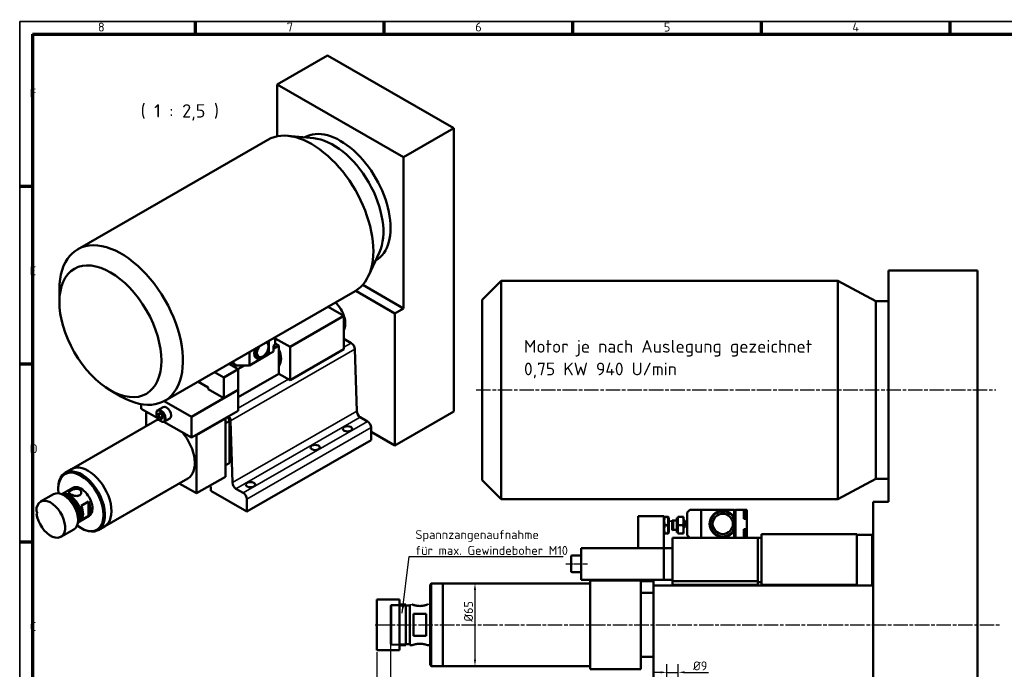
# Model space of a CAD drawing. Header units: millimetres. Extents: x 10 to 1178, y 10 to 831.
# Tile 2 of 3: x 10 to 785, y 320 to 831. Entities that reach past the tile are written whole.
import ezdxf

# ---------------------------------------------------------------- set-up
doc = ezdxf.new("R2010")
doc.units = ezdxf.units.MM
doc.header["$LTSCALE"] = 2
doc.linetypes.add('CHAIN', pattern=[0.3543, 0.2362, -0.0295, 0.0591, -0.0295])
doc.layers.get('0').update_dxf_attribs({"lineweight": 25})
for name, color, linetype, lineweight in [('Bemaßung (ISO)', 7, 'Continuous', 25), ('Mittellinie (ISO)', 7, 'Continuous', 25), ('Rahmen (ISO)', 7, 'Continuous', 70), ('Sichtbar (ISO)', 7, 'Continuous', 50), ('Sichtbar schmal (ISO)', 7, 'Continuous', 35), ('Skizziergeometrie (ISO)', 7, 'Continuous', 25), ('Symbol (ISO)', 7, 'Continuous', 25)]:
    doc.layers.add(name, color=color, linetype=linetype, lineweight=lineweight)
doc.styles.add('Bezeichnungstext (DIN)', font='isocpeur.ttf')
doc.styles.add('Notiztext (DIN)', font='isocpeur.ttf')
doc.dimstyles.new('Standard (DIN)', dxfattribs={"dimscale": 2, "dimtxt": 3.5, "dimasz": 2.5, "dimexe": 3.175, "dimexo": 0.8, "dimgap": 0.8, "dimtad": 1, "dimdec": 3, "dimrnd": 1e-08, "dimtxsty": 'Notiztext (DIN)', "dimcen": 0.09, "dimdle": 10, "dimclrd": 256, "dimclre": 256, "dimclrt": 256, "dimazin": 2, "dimtfac": 0.571429, "dimtdec": 3, "dimtmove": 0, "dimatfit": 3, "dimfxl": 1, "dimtolj": 1, "dimlwd": -1, "dimlwe": -1, "dimarcsym": 0})
doc.dimstyles.new('Standard - Methode 2a (DIN)$7', dxfattribs={"dimscale": 2, "dimtxt": 3.5, "dimasz": 2.5, "dimexe": 3.175, "dimexo": 0.8, "dimgap": 0.8, "dimtad": 1, "dimtih": 1, "dimtoh": 1, "dimrnd": 1e-08, "dimtxsty": 'Notiztext (DIN)', "dimcen": 0.09, "dimdle": 10, "dimclrd": 256, "dimclre": 256, "dimclrt": 256, "dimazin": 2, "dimtfac": 1, "dimtmove": 0, "dimatfit": 3, "dimfxl": 1, "dimtolj": 1, "dimlwd": -1, "dimlwe": -1, "dimarcsym": 0})

# ---------------------------------------------------------------- blocks, each defined once
blk = doc.blocks.new('Ränder Hagen+Goebel Rahmen')
at = {"layer": 'Rahmen (ISO)', "linetype": 'Continuous', "lineweight": 35}
for q in [(5, 5), (589, 415)]:
    blk.add_line((5, 415), q, dxfattribs=at)
at = {"layer": 'Rahmen (ISO)'}
for p, q in [((74.25, 410), (74.25, 415)), ((148.5, 410), (148.5, 415)), ((222.75, 410), (222.75, 415)), ((297, 410), (297, 415)), ((371.25, 410), (371.25, 415)), ((10, 410), (584, 410)), ((10, 410), (10, 10)), ((10, 350), (5, 350)), ((10, 280), (5, 280)), ((10, 210), (5, 210))]:
    blk.add_line(p, q, dxfattribs=at)
at = {"layer": 'Symbol (ISO)', "char_height": 3.5, "style": 'Notiztext (DIN)'}
for s, insert, attachment_point in [('8', (37.125, 411), 8), ('7', (111.375, 411), 8), ('6', (185.625, 411), 8), ('5', (259.875, 411), 8), ('4', (334.125, 411), 8), ('F', (9, 385), 7), ('E', (9, 315), 7), ('D', (9, 245), 7), ('C', (9, 175), 7)]:
    blk.add_mtext(s, dxfattribs=dict(at, insert=insert, attachment_point=attachment_point))
blk = doc.blocks.new('*D14')
at = {"layer": 'Bemaßung (ISO)'}
for p, q in [((509.08, 379.35), (509.08, 253.17)), ((302.08, 337.92), (302.08, 253.17)), ((504.08, 259.52), (307.08, 259.52))]:
    blk.add_line(p, q, dxfattribs=at)
for points in [[(307.08, 260.36), (307.08, 258.69), (302.08, 259.52)], [(504.08, 260.36), (504.08, 258.69), (509.08, 259.52)]]:
    blk.add_solid(points, dxfattribs=at)
at = {"layer": 'Defpoints', "color": 0}
for p in [(509.08, 380.95), (302.08, 339.52), (302.08, 259.52)]:
    blk.add_point(p, dxfattribs=at)
at = {"layer": 'Bemaßung (ISO)', "insert": (398.93, 268.12), "char_height": 7, "attachment_point": 1, "style": 'Notiztext (DIN)'}
blk.add_mtext('\\A1;207', dxfattribs=at)
blk = doc.blocks.new('*D19')
at = {"layer": 'Bemaßung (ISO)'}
for p, q in [((682.08, 450.17), (682.08, 254.2)), ((764.08, 291.17), (764.08, 254.2)), ((687.08, 260.55), (759.08, 260.55))]:
    blk.add_line(p, q, dxfattribs=at)
for points in [[(687.08, 261.38), (687.08, 259.72), (682.08, 260.55)], [(759.08, 261.38), (759.08, 259.72), (764.08, 260.55)]]:
    blk.add_solid(points, dxfattribs=at)
at = {"layer": 'Defpoints', "color": 0}
for p in [(682.08, 451.77), (764.08, 292.77), (764.08, 260.55)]:
    blk.add_point(p, dxfattribs=at)
at = {"layer": 'Bemaßung (ISO)', "insert": (718.88, 269.15), "char_height": 7, "attachment_point": 1, "style": 'Notiztext (DIN)'}
blk.add_mtext('\\A1;82', dxfattribs=at)
blk = doc.blocks.new('*D20')
at = {"layer": 'Bemaßung (ISO)'}
for p, q in [((764.08, 632.17), (764.08, 193.17)), ((302.08, 337.92), (302.08, 193.17)), ((759.08, 199.52), (307.08, 199.52))]:
    blk.add_line(p, q, dxfattribs=at)
for points in [[(307.08, 200.36), (307.08, 198.69), (302.08, 199.52)], [(759.08, 200.36), (759.08, 198.69), (764.08, 199.52)]]:
    blk.add_solid(points, dxfattribs=at)
at = {"layer": 'Defpoints', "color": 0}
for p in [(764.08, 633.77), (302.08, 339.52), (302.08, 199.52)]:
    blk.add_point(p, dxfattribs=at)
at = {"layer": 'Bemaßung (ISO)', "insert": (523.78, 208.12), "char_height": 7, "attachment_point": 1, "style": 'Notiztext (DIN)'}
blk.add_mtext('\\A1;462', dxfattribs=at)
blk = doc.blocks.new('*D22')
at = {"layer": 'Bemaßung (ISO)'}
for p, q in [((519.58, 304.37), (519.58, 323.73)), ((528.58, 304.37), (528.58, 323.73)), ((514.58, 317.38), (509.58, 317.38)), ((519.58, 317.38), (528.58, 317.38)), ((533.58, 317.38), (552.28, 317.38))]:
    blk.add_line(p, q, dxfattribs=at)
for points in [[(514.58, 318.21), (514.58, 316.55), (519.58, 317.38)], [(533.58, 318.21), (533.58, 316.55), (528.58, 317.38)]]:
    blk.add_solid(points, dxfattribs=at)
at = {"layer": 'Defpoints', "color": 0}
for p in [(528.58, 317.38), (519.58, 302.77), (528.58, 302.77)]:
    blk.add_point(p, dxfattribs=at)
at = {"layer": 'Bemaßung (ISO)', "insert": (540.18, 325.98), "char_height": 7, "attachment_point": 1, "style": 'Notiztext (DIN)'}
blk.add_mtext('\\A1;Ø9', dxfattribs=at)
blk = doc.blocks.new('*D23')
at = {"layer": 'Bemaßung (ISO)'}
for p, q in [((302.08, 368.42), (302.08, 253.1)), ((291.08, 333.17), (291.08, 253.1)), ((286.08, 259.45), (249.88, 259.45)), ((302.08, 259.45), (291.08, 259.45)), ((307.08, 259.45), (312.08, 259.45))]:
    blk.add_line(p, q, dxfattribs=at)
for points in [[(286.08, 260.28), (286.08, 258.61), (291.08, 259.45)], [(307.08, 260.28), (307.08, 258.61), (302.08, 259.45)]]:
    blk.add_solid(points, dxfattribs=at)
at = {"layer": 'Defpoints', "color": 0}
for p in [(302.08, 370.02), (291.08, 334.77), (291.08, 259.45)]:
    blk.add_point(p, dxfattribs=at)
at = {"layer": 'Bemaßung (ISO)', "insert": (251.48, 268.05), "char_height": 7, "attachment_point": 1, "style": 'Notiztext (DIN)'}
blk.add_mtext('\\A1;max. 11', dxfattribs=at)
blk = doc.blocks.new('*D24')
at = {"layer": 'Bemaßung (ISO)'}
blk.add_line((368.48, 382.27), (368.48, 327.27), dxfattribs=at)
for points in [[(367.64, 382.27), (369.31, 382.27), (368.48, 387.27)], [(367.64, 327.27), (369.31, 327.27), (368.48, 322.27)]]:
    blk.add_solid(points, dxfattribs=at)
at = {"layer": 'Defpoints', "color": 0}
for p in [(459.08, 387.27), (343.08, 322.27), (368.48, 322.27)]:
    blk.add_point(p, dxfattribs=at)
at = {"layer": 'Bemaßung (ISO)', "insert": (359.88, 357.29), "char_height": 7, "attachment_point": 1, "rotation": 90, "style": 'Notiztext (DIN)'}
blk.add_mtext('\\A1;Ø65', dxfattribs=at)

msp = doc.modelspace()

# ---------------------------------------------------------------- linework, layer by layer
at = {"layer": 'Mittellinie (ISO)', "linetype": 'CHAIN', "ltscale": 23.990969}
for p, q in [((369.4687, 539.7735), (778.6039, 539.7735)), ((289.9176, 354.7735), (781.8242, 354.7735))]:
    msp.add_line(p, q, dxfattribs=at)
at = {"layer": 'Mittellinie (ISO)', "linetype": 'CHAIN', "ltscale": 9.556284}
msp.add_line((439.8813, 402.7735), (457.0813, 402.7735), dxfattribs=at)
at = {"layer": 'Sichtbar (ISO)'}
for p, q in [((252.2499, 803.164), (212.652, 780.3611)), ((252.2499, 803.164), (351.8106, 745.8309)), ((212.652, 739.492), (212.652, 780.3611)), ((212.652, 780.3611), (312.2126, 723.0279)), ((351.8106, 745.8309), (312.2126, 723.0279)), ((351.8106, 745.8309), (351.8106, 522.804)), ((55.5648, 650.4801), (205.4714, 736.8056)), ((241.5017, 737.9927), (221.0399, 739.8853)), ((234.3338, 738.6557), (234.4865, 738.7436)), ((312.2126, 723.0279), (312.2126, 603.9931)), ((293.2498, 648.1307), (284.6162, 629.4833)), ((290.2254, 641.5984), (290.3781, 641.6863)), ((694.0813, 633.7735), (694.0813, 451.7735)), ((764.0813, 633.7735), (694.0813, 633.7735)), ((764.0813, 633.7735), (764.0813, 292.7735)), ((312.2126, 603.9931), (280.1123, 622.4784)), ((374.0813, 610.7735), (389.0813, 625.7735)), ((389.0813, 453.7735), (389.0813, 625.7735)), ((389.0813, 625.7735), (654.0813, 625.7735)), ((654.0813, 453.7735), (654.0813, 625.7735)), ((684.0813, 609.7735), (654.0813, 625.7735)), ((41.2493, 609.1016), (41.2493, 618.8743)), ((124.2316, 531.2383), (274.1383, 617.5638)), ((305.4244, 600.084), (274.598, 617.8357)), ((252.7695, 605.2583), (265.2607, 598.0651)), ((374.0813, 468.7735), (374.0813, 610.7735)), ((684.0813, 469.7735), (684.0813, 609.7735)), ((684.0813, 609.7735), (694.0813, 609.7735)), ((265.2607, 598.0651), (222.8343, 573.6333)), ((265.2607, 598.0651), (265.2607, 571.9036)), ((312.2126, 603.9931), (305.4244, 600.084)), ((305.4244, 600.084), (305.4244, 496.092)), ((204.0451, 577.1998), (204.5321, 576.9194)), ((205.8637, 572.0128), (205.8637, 577.2488)), ((206.09, 568.023), (206.09, 578.3774)), ((206.1466, 567.925), (206.1466, 578.4099)), ((209.8235, 579.9184), (211.2377, 580.7328)), ((209.8235, 579.9184), (209.8235, 580.5274)), ((209.8235, 574.5553), (211.2377, 575.3697)), ((209.8235, 570.0424), (209.8235, 574.5553)), ((214.0662, 574.7659), (210.0487, 572.4524)), ((211.2377, 580.7328), (210.709, 581.0373)), ((211.2377, 575.3697), (211.2377, 580.7328)), ((211.2377, 580.3113), (222.8343, 573.6333)), ((211.2377, 576.3947), (214.0662, 574.7659)), ((214.0662, 574.7659), (214.0662, 563.3202)), ((271.0721, 576.6997), (265.2607, 580.0462)), ((190.8731, 559.1296), (190.8731, 569.6145)), ((205.5809, 567.5993), (190.8731, 559.1296)), ((197.5788, 566.1528), (198.1444, 565.8271)), ((205.5809, 567.5993), (205.5809, 571.2126)), ((205.5809, 567.7298), (206.09, 568.023)), ((206.0332, 567.9903), (206.1466, 567.925)), ((206.1466, 567.925), (209.8235, 570.0424)), ((209.927, 573.1851), (210.1041, 573.3069)), ((210.1041, 572.7837), (209.927, 572.6619)), ((209.9272, 573.183), (210.0766, 573.0969)), ((222.8343, 573.6333), (222.8343, 547.4718)), ((265.2607, 571.9036), (222.8343, 547.4718)), ((275.3477, 523.1084), (273.8988, 571.9158)), ((174.7356, 560.3215), (182.1049, 556.0778)), ((180.6907, 559.1296), (176.6782, 561.4402)), ((176.6826, 561.4428), (178.428, 560.4377)), ((178.428, 560.4377), (178.428, 562.4479)), ((178.428, 560.4377), (180.6907, 559.1296)), ((190.8731, 559.1296), (180.6907, 559.1296)), ((186.9133, 559.1296), (181.8594, 556.2192)), ((200.7941, 565.2692), (200.5124, 565.1057)), ((214.0662, 563.3202), (214.0662, 552.5286)), ((163.4219, 553.8064), (170.7912, 549.5627)), ((182.1049, 556.0778), (170.7912, 549.5627)), ((182.1049, 556.0778), (182.1049, 539.7269)), ((214.0662, 552.5286), (182.1049, 534.1234)), ((222.8343, 547.4718), (214.0596, 552.5248)), ((158.3462, 541.6865), (150.3607, 546.285)), ((170.7912, 549.5627), (170.7912, 533.2117)), ((81.2576, 539.626), (89.7101, 534.7207)), ((145.3354, 518.5527), (182.1049, 539.7269)), ((158.3462, 540.3784), (158.3462, 541.6865)), ((170.7912, 533.2117), (158.3462, 540.3784)), ((182.1049, 539.7269), (170.7912, 533.2117)), ((182.1049, 523.3759), (182.1049, 539.7269)), ((105.7374, 528.5555), (105.7374, 525.0047)), ((145.3354, 518.5527), (123.7628, 530.9755)), ((105.7374, 525.0047), (118.8246, 517.4683)), ((109.6972, 511.2666), (109.6972, 522.7244)), ((118.8685, 523.9395), (122.9414, 526.2849)), ((119.0719, 519.9619), (119.7962, 521.65)), ((119.0719, 519.9619), (121.0893, 521.1237)), ((120.2866, 517.4845), (119.0719, 519.9619)), ((119.7962, 521.65), (121.7352, 520.8608)), ((121.7352, 520.8608), (122.9499, 518.3834)), ((145.3354, 502.2018), (182.1049, 523.3759)), ((351.8106, 522.804), (305.4244, 496.092)), ((116.5214, 515.1964), (50.9019, 477.4086)), ((122.5494, 518.7876), (120.2866, 517.4845)), ((122.2256, 516.6953), (120.2866, 517.4845)), ((122.9499, 518.3834), (122.2256, 516.6953)), ((123.5877, 514.7254), (145.3354, 502.2018)), ((124.0584, 514.927), (128.1314, 517.2725)), ((145.3354, 502.2018), (145.3354, 518.5527)), ((171.9226, 517.1853), (149.2952, 504.155)), ((171.6387, 517.3488), (171.9226, 517.1853)), ((171.9226, 517.1853), (171.9226, 471.4027)), ((175.3167, 515.3876), (171.9226, 513.4331)), ((175.3167, 515.3876), (175.3167, 482.3215)), ((176.0352, 515.5599), (177.4841, 466.7525)), ((283.9283, 515.0111), (278.1744, 518.3246)), ((149.0113, 504.3185), (149.2952, 504.155)), ((149.2952, 504.155), (149.2952, 458.3724)), ((286.7567, 500.3016), (286.7567, 510.1121)), ((305.4244, 496.092), (286.7567, 506.842)), ((286.7567, 500.3016), (188.8932, 443.9457)), ((175.3167, 482.3215), (171.9226, 480.367)), ((173.7495, 481.2223), (171.9226, 480.1703)), ((50.9019, 477.4086), (45.8107, 474.4768)), ((142.471, 470.134), (76.8515, 432.3463)), ((149.2952, 458.3724), (135.6709, 466.2181)), ((171.9226, 471.4027), (149.2952, 458.3724)), ((374.0813, 468.7735), (389.0813, 453.7735)), ((684.0813, 469.7735), (654.0813, 453.7735)), ((684.0813, 469.7735), (694.0813, 469.7735)), ((36.6589, 457.667), (26.4765, 451.8034)), ((40.4007, 461.8812), (40.4007, 462.5327)), ((43.065, 457.6634), (51.8322, 462.7121)), ((160.6089, 463.5037), (159.4074, 464.1956)), ((160.6089, 460.2335), (160.6089, 463.5037)), ((188.8932, 443.9457), (160.6089, 460.2335)), ((180.3108, 461.9687), (186.0647, 458.6552)), ((58.5027, 448.604), (64.1595, 451.8616)), ((64.1595, 451.8616), (64.1595, 440.6281)), ((188.8932, 453.7563), (188.8932, 443.9457)), ((389.0813, 453.7735), (654.0813, 453.7735)), ((694.0813, 451.7735), (682.0813, 451.7735)), ((682.0813, 451.7735), (682.0813, 292.7735)), ((23.2712, 442.4518), (23.6616, 442.6766)), ((537.5813, 445.2735), (535.5813, 443.2735)), ((535.5813, 425.2735), (535.5813, 443.2735)), ((546.5813, 445.2735), (537.5813, 445.2735)), ((572.5813, 445.2735), (546.5813, 445.2735)), ((546.5813, 423.2735), (546.5813, 445.2735)), ((572.5813, 439.3845), (572.5813, 445.2735)), ((572.5813, 445.1735), (573.5813, 445.1735)), ((573.5813, 423.2735), (573.5813, 445.2735)), ((573.5813, 445.2735), (580.0813, 445.2735)), ((580.0813, 445.2735), (582.5813, 445.2735)), ((580.0813, 438.3735), (580.0813, 445.2735)), ((581.4249, 444.4559), (580.0813, 444.5735)), ((581.0813, 442.1735), (581.0813, 441.3735)), ((581.0813, 442.1735), (581.4249, 442.1735)), ((581.4249, 442.1735), (581.8813, 442.1735)), ((581.8813, 442.1735), (581.8813, 443.9578)), ((582.5813, 441.3735), (582.5813, 445.2735)), ((55.8403, 435.4789), (64.6074, 440.5276)), ((64.1595, 440.6281), (58.5027, 437.3706)), ((497.0813, 440.2735), (497.0813, 415.2735)), ((517.0813, 440.2735), (497.0813, 440.2735)), ((517.0813, 440.2735), (517.0813, 415.2735)), ((517.0813, 439.0735), (517.4854, 439.7735)), ((517.4854, 439.7735), (518.066, 439.7735)), ((520.0966, 439.7735), (518.066, 439.7735)), ((520.0966, 439.7735), (520.6771, 439.7735)), ((521.0813, 439.0735), (520.6771, 439.7735)), ((521.0813, 427.4735), (521.0813, 439.0735)), ((523.7312, 437.2735), (523.7312, 429.2735)), ((524.4981, 436.9352), (523.7312, 437.2735)), ((523.7312, 437.2735), (523.7312, 429.2735)), ((524.4981, 436.9352), (524.4981, 429.6118)), ((527.4812, 436.9352), (524.4981, 436.9352)), ((527.4812, 438.9735), (527.4812, 427.5735)), ((528.0813, 438.9735), (527.4812, 438.9735)), ((528.0813, 439.7735), (532.2007, 439.7735)), ((528.0813, 433.2735), (528.0813, 439.7735)), ((532.2007, 439.7735), (532.7813, 439.7735)), ((532.7813, 436.5235), (532.7813, 439.7735)), ((532.7813, 430.0235), (532.7813, 436.5235)), ((572.5813, 438.2763), (572.5813, 439.3845)), ((572.5813, 430.2707), (572.5813, 438.2763)), ((581.4249, 439.091), (580.0813, 438.9735)), ((580.0813, 438.3735), (582.5813, 438.3735)), ((581.4249, 441.3735), (581.0813, 441.3735)), ((581.8813, 441.3735), (581.4249, 441.3735)), ((581.8813, 439.5891), (581.8813, 441.3735)), ((582.5813, 438.3735), (582.5813, 441.3735)), ((582.5813, 430.1735), (582.5813, 438.3735)), ((52.6279, 429.9364), (42.4456, 424.0727)), ((58.1509, 431.0575), (58.7144, 430.7305)), ((76.8515, 432.3463), (71.7604, 429.4144)), ((517.0813, 427.4735), (517.4854, 426.7735)), ((518.066, 426.7735), (517.4854, 426.7735)), ((520.0966, 433.2735), (518.066, 433.2735)), ((520.0966, 426.7735), (518.066, 426.7735)), ((520.6771, 426.7735), (520.0966, 426.7735)), ((521.0813, 427.4735), (520.6771, 426.7735)), ((524.4981, 429.6118), (523.7312, 429.2735)), ((527.4812, 429.6118), (524.4981, 429.6118)), ((528.0813, 427.5735), (527.4812, 427.5735)), ((528.0813, 433.2735), (532.2007, 433.2735)), ((528.0813, 426.7735), (528.0813, 433.2735)), ((528.0813, 426.7735), (532.2007, 426.7735)), ((532.7813, 426.7735), (532.2007, 426.7735)), ((532.7813, 426.7735), (532.7813, 430.0235)), ((572.5813, 429.1625), (572.5813, 430.2707)), ((572.5813, 423.2735), (572.5813, 429.1625)), ((580.0813, 430.1735), (582.5813, 430.1735)), ((580.0813, 423.2735), (580.0813, 430.1735)), ((581.4249, 429.4559), (580.0813, 429.5735)), ((581.0813, 427.1735), (581.0813, 426.3735)), ((581.0813, 427.1735), (581.4249, 427.1735)), ((581.4249, 427.1735), (581.8813, 427.1735)), ((581.8813, 427.1735), (581.8813, 428.9578)), ((582.5813, 427.1735), (582.5813, 430.1735)), ((582.5813, 423.2735), (582.5813, 427.1735)), ((524.0813, 423.2735), (524.0813, 389.2735)), ((543.0813, 423.2735), (524.0813, 423.2735)), ((535.5813, 425.2735), (537.5813, 423.2735)), ((546.5813, 423.2735), (543.0813, 423.2735)), ((572.5813, 423.2735), (546.5813, 423.2735)), ((572.5813, 423.3735), (573.5813, 423.3735)), ((573.5813, 423.2735), (572.5813, 423.2735)), ((573.5813, 423.2735), (580.0813, 423.2735)), ((581.4249, 424.091), (580.0813, 423.9735)), ((591.0813, 423.2735), (580.0813, 423.2735)), ((581.4249, 426.3735), (581.0813, 426.3735)), ((581.8813, 426.3735), (581.4249, 426.3735)), ((581.8813, 424.5891), (581.8813, 426.3735)), ((591.0813, 423.2735), (591.0813, 405.7735)), ((594.0813, 423.2735), (591.0813, 423.2735)), ((669.0813, 426.2735), (594.0813, 426.2735)), ((594.0813, 426.2735), (594.0813, 386.2735)), ((669.0813, 426.2735), (669.0813, 386.2735)), ((669.0813, 425.7735), (681.0813, 425.7735)), ((681.0813, 425.7735), (681.0813, 385.7735)), ((452.0813, 415.2735), (517.0813, 415.2735)), ((452.0813, 390.2735), (452.0813, 415.2735)), ((517.0813, 415.2735), (497.0813, 415.2735)), ((524.0813, 415.2735), (517.0813, 415.2735)), ((517.0813, 390.2735), (517.0813, 415.2735)), ((444.0813, 397.0735), (444.0813, 408.4735)), ((444.8813, 409.2735), (452.0813, 409.2735)), ((591.0813, 405.7735), (591.0813, 389.2735)), ((444.8813, 396.2735), (452.0813, 396.2735)), ((452.0813, 390.2735), (517.0813, 390.2735)), ((459.0813, 389.7735), (459.0813, 319.7735)), ((499.0813, 389.7735), (459.0813, 389.7735)), ((499.0813, 389.7735), (499.0813, 319.7735)), ((509.0813, 389.2735), (499.0813, 389.2735)), ((509.0813, 385.7735), (509.0813, 389.2735)), ((524.0813, 390.2735), (517.0813, 390.2735)), ((591.0813, 389.2735), (524.0813, 389.2735)), ((524.0813, 389.2735), (524.0813, 386.2735)), ((591.0813, 388.2735), (591.0813, 389.2735)), ((594.0813, 388.2735), (591.0813, 388.2735)), ((591.0813, 386.2735), (591.0813, 388.2735)), ((333.0813, 386.2735), (334.0813, 387.2735)), ((333.0813, 323.2735), (333.0813, 386.2735)), ((334.0813, 387.2735), (334.0813, 322.2735)), ((343.0813, 387.2735), (334.0813, 387.2735)), ((343.0813, 322.2735), (343.0813, 387.2735)), ((459.0813, 387.2735), (343.0813, 387.2735)), ((343.0813, 322.2735), (343.0813, 387.2735)), ((509.0813, 380.0519), (499.0813, 380.0519)), ((509.0813, 380.948), (509.0813, 385.7735)), ((682.0813, 385.7735), (509.0813, 385.7735)), ((509.0813, 380.948), (509.0813, 307.599)), ((524.0813, 386.2735), (524.0813, 385.7735)), ((524.0813, 386.2735), (591.0813, 386.2735)), ((669.0813, 386.2735), (594.0813, 386.2735)), ((644.0813, 385.7735), (644.0813, 386.2735)), ((669.0813, 386.2735), (669.0813, 385.7735)), ((291.0813, 334.7735), (291.0813, 374.7735)), ((309.0813, 374.7735), (291.0813, 374.7735)), ((309.0813, 334.7735), (309.0813, 374.7735)), ((309.0813, 370.7735), (314.0813, 370.7735)), ((314.0813, 338.7735), (314.0813, 370.7735)), ((314.0813, 370.0235), (317.0813, 370.0235)), ((317.0813, 338.7735), (317.0813, 370.7735)), ((320.0813, 363.3613), (320.0813, 346.1857)), ((320.0813, 363.3613), (330.0813, 363.3613)), ((330.0813, 346.1857), (330.0813, 363.3613)), ((330.0813, 346.1857), (320.0813, 346.1857)), ((309.0813, 334.7735), (291.0813, 334.7735)), ((309.0813, 338.7735), (314.0813, 338.7735)), ((314.0813, 339.5235), (317.0813, 339.5235)), ((317.0813, 338.7735), (319.0813, 338.7735)), ((331.0813, 338.7735), (333.0813, 338.7735)), ((509.0813, 329.495), (499.0813, 329.495)), ((333.0813, 323.2735), (334.0813, 322.2735)), ((343.0813, 322.2735), (334.0813, 322.2735)), ((459.0813, 322.2735), (343.0813, 322.2735)), ((499.0813, 319.7735), (459.0813, 319.7735))]:
    msp.add_line(p, q, dxfattribs=at)
at = {"layer": 'Sichtbar (ISO)', "flags": 128}
for points in [[(205.8637, 577.2488), (205.8538, 577.2826), (205.8438, 577.3166), (205.8336, 577.3506), (205.8234, 577.3848), (205.813, 577.4191), (205.8026, 577.4535), (205.792, 577.488), (205.7813, 577.5226), (205.7706, 577.5574), (205.7597, 577.5922), (205.7487, 577.6272), (205.7376, 577.6623), (205.7264, 577.6975), (205.715, 577.7328), (205.7036, 577.7682), (205.6921, 577.8038), (205.6804, 577.8395), (205.6687, 577.8753), (205.6568, 577.9112), (205.6448, 577.9473), (205.6327, 577.9835), (205.6206, 578.0198), (205.6082, 578.0562), (205.5958, 578.0928)], [(209.8252, 574.5563), (209.9576, 574.2922), (210.065, 574.0205), (210.145, 573.7455), (210.1956, 573.4713)], [(210.1953, 572.9113), (210.1495, 572.7008), (210.0738, 572.502), (209.9655, 572.3194), (209.8235, 572.1605)], [(210.0766, 573.0969), (210.0931, 573.0868), (210.1091, 573.0758), (210.1243, 573.064), (210.1381, 573.0517), (210.1505, 573.039), (210.1612, 573.0263), (210.1703, 573.0136), (210.1783, 573.0002), (210.1851, 572.9862), (210.1904, 572.9718), (210.1941, 572.9573), (210.1962, 572.9431), (210.1967, 572.9293), (210.1958, 572.9154), (210.1934, 572.901), (210.1893, 572.8865), (210.1835, 572.8722), (210.1764, 572.8583), (210.1681, 572.8452), (210.1585, 572.8326), (210.1471, 572.8199), (210.1342, 572.8073), (210.1197, 572.7952), (210.1041, 572.7837)], [(210.1041, 573.3069), (210.1123, 573.3127), (210.1202, 573.3187), (210.1277, 573.3249), (210.135, 573.3312), (210.1418, 573.3377), (210.1482, 573.3442), (210.1542, 573.3508), (210.1597, 573.3573), (210.1648, 573.3639), (210.1694, 573.3703), (210.1737, 573.377), (210.1777, 573.384), (210.1815, 573.3911), (210.1848, 573.3983), (210.1878, 573.4057), (210.1904, 573.4131), (210.1925, 573.4206), (210.1942, 573.428), (210.1954, 573.4354), (210.1962, 573.4428), (210.1967, 573.4499), (210.1967, 573.4569), (210.1964, 573.464), (210.1956, 573.4713)], [(124.0584, 514.927), (123.726, 514.7717), (123.3713, 514.6728), (123.0031, 514.6304), (122.6285, 514.6422), (122.2516, 514.7041), (121.8759, 514.8123), (121.5038, 514.9635), (121.1369, 515.1547), (120.777, 515.3832), (120.426, 515.6463), (120.0859, 515.9415), (119.7588, 516.2659), (119.4469, 516.6169), (119.1524, 516.9915), (118.8776, 517.3864), (118.6245, 517.7984), (118.3952, 518.2241), (118.1916, 518.66), (118.0154, 519.1027), (117.8684, 519.5486), (117.7519, 519.9944), (117.6674, 520.4368), (117.616, 520.8724), (117.599, 521.2984), (117.6178, 521.7117), (117.6738, 522.1094), (117.7688, 522.4888), (117.9045, 522.8459), (118.0823, 523.1757), (118.3036, 523.4728), (118.5672, 523.7299), (118.8685, 523.9395)], [(121.6091, 520.9121), (121.6675, 520.8303), (121.7233, 520.7493), (121.7769, 520.6689), (121.8281, 520.5889), (121.8774, 520.5091), (121.9246, 520.4293), (121.9701, 520.3494), (122.0139, 520.2692), (122.056, 520.1885), (122.0967, 520.1072), (122.1359, 520.025), (122.1738, 519.9418), (122.2105, 519.8574), (122.246, 519.7716), (122.2804, 519.6843), (122.3137, 519.5951), (122.346, 519.5039), (122.3774, 519.4105), (122.408, 519.3146), (122.4377, 519.2159), (122.4667, 519.1142), (122.4949, 519.0091), (122.5224, 518.9004), (122.5494, 518.7876)], [(122.5494, 518.7876), (122.5592, 518.7857), (122.5689, 518.7839), (122.5786, 518.7821), (122.5883, 518.7803), (122.5979, 518.7785), (122.6075, 518.7766), (122.6171, 518.7748), (122.6266, 518.773), (122.636, 518.7711), (122.6455, 518.7693), (122.6549, 518.7674), (122.6642, 518.7656), (122.6735, 518.7638), (122.6828, 518.7619), (122.692, 518.7601), (122.7012, 518.7582), (122.7104, 518.7564), (122.7195, 518.7545), (122.7286, 518.7526), (122.7376, 518.7508), (122.7467, 518.7489), (122.7556, 518.747), (122.7646, 518.7452), (122.7735, 518.7433)], [(50.3002, 457.5239), (49.8922, 457.7795), (49.5393, 458.0459), (49.2561, 458.3164), (49.0539, 458.5854), (48.9339, 458.8494), (48.8944, 459.1044), (48.9342, 459.3583), (49.0545, 459.6195), (49.2566, 459.8847), (49.5397, 460.1513), (49.8923, 460.4148), (50.3002, 460.6693), (50.7661, 460.9179), (51.2925, 461.1606), (51.8651, 461.3868), (52.4687, 461.5856), (53.0846, 461.7484), (53.693, 461.8677), (54.3015, 461.9404), (54.918, 461.9623), (55.5223, 461.9249), (56.0956, 461.8214), (56.6225, 461.6552), (57.0885, 461.433)], [(57.0885, 461.433), (57.4965, 461.1519), (57.8494, 460.8115), (58.1327, 460.4217), (58.3348, 459.9947), (58.4548, 459.5487), (58.4944, 459.1028), (58.4545, 458.656), (58.3342, 458.2078), (58.1321, 457.7778), (57.849, 457.385), (57.4964, 457.0422), (57.0885, 456.7602), (56.6226, 456.5391), (56.0962, 456.3756), (55.5237, 456.2757), (54.92, 456.2417), (54.3041, 456.266), (53.6957, 456.3395), (53.0872, 456.4577), (52.4707, 456.6178), (51.8664, 456.8132), (51.2931, 457.036), (50.7662, 457.2762), (50.3002, 457.5239)], [(518.066, 439.7735), (517.9673, 439.4663), (517.8793, 439.1693), (517.8013, 438.8812), (517.7328, 438.6009), (517.6734, 438.3273), (517.6226, 438.0594), (517.5802, 437.7963), (517.5458, 437.5371), (517.5193, 437.281), (517.5004, 437.0273), (517.4892, 436.775), (517.4854, 436.5235), (517.4892, 436.272), (517.5004, 436.0197), (517.5193, 435.7659), (517.5458, 435.5098), (517.5802, 435.2507), (517.6226, 434.9876), (517.6734, 434.7197), (517.7328, 434.4461), (517.8013, 434.1658), (517.8793, 433.8777), (517.9673, 433.5807), (518.066, 433.2735)], [(520.0966, 433.2735), (520.1953, 433.5807), (520.2833, 433.8777), (520.3613, 434.1658), (520.4298, 434.4461), (520.4892, 434.7197), (520.54, 434.9876), (520.5824, 435.2507), (520.6168, 435.5098), (520.6433, 435.7659), (520.6622, 436.0197), (520.6734, 436.272), (520.6771, 436.5235), (520.6734, 436.775), (520.6622, 437.0273), (520.6433, 437.281), (520.6168, 437.5371), (520.5824, 437.7963), (520.54, 438.0594), (520.4892, 438.3273), (520.4298, 438.6009), (520.3613, 438.8812), (520.2833, 439.1693), (520.1953, 439.4663), (520.0966, 439.7735)], [(532.7813, 436.5235), (532.7803, 436.6538), (532.7773, 436.7837), (532.7723, 436.9135), (532.7653, 437.0432), (532.7564, 437.1728), (532.7455, 437.3026), (532.7327, 437.4326), (532.7179, 437.5629), (532.7011, 437.6936), (532.6823, 437.8247), (532.6616, 437.9565), (532.6389, 438.0891), (532.6141, 438.2224), (532.5873, 438.3566), (532.5585, 438.4919), (532.5275, 438.6282), (532.4945, 438.7658), (532.4593, 438.9048), (532.4219, 439.0452), (532.3823, 439.1872), (532.3405, 439.3309), (532.2963, 439.4764), (532.2497, 439.6239), (532.2007, 439.7735)], [(532.2007, 433.2735), (532.2497, 433.423), (532.2963, 433.5705), (532.3405, 433.716), (532.3823, 433.8597), (532.4219, 434.0017), (532.4593, 434.1422), (532.4945, 434.2811), (532.5275, 434.4187), (532.5585, 434.5551), (532.5873, 434.6903), (532.6141, 434.8246), (532.6389, 434.9579), (532.6616, 435.0904), (532.6823, 435.2222), (532.7011, 435.3534), (532.7179, 435.4841), (532.7327, 435.6144), (532.7455, 435.7443), (532.7564, 435.8741), (532.7653, 436.0038), (532.7723, 436.1335), (532.7773, 436.2632), (532.7803, 436.3932), (532.7813, 436.5235)], [(532.7813, 437.2585), (532.7815, 437.2584), (532.782, 437.2583), (532.7827, 437.2582), (532.7836, 437.2581), (532.7848, 437.2579), (532.7861, 437.2577), (532.7877, 437.2574), (532.7895, 437.2571), (532.7915, 437.2568), (532.7938, 437.2564), (532.7962, 437.256), (532.7989, 437.2556), (532.8018, 437.2551), (532.805, 437.2546), (532.8083, 437.2541), (532.8119, 437.2535), (532.8157, 437.2529), (532.8197, 437.2523), (532.824, 437.2516), (532.8284, 437.2509), (532.8331, 437.2502), (532.8379, 437.2495), (532.843, 437.2488), (532.8482, 437.248)], [(518.066, 433.2735), (517.9673, 432.9663), (517.8793, 432.6693), (517.8013, 432.3812), (517.7328, 432.1009), (517.6734, 431.8273), (517.6226, 431.5594), (517.5802, 431.2963), (517.5458, 431.0371), (517.5193, 430.781), (517.5004, 430.5273), (517.4892, 430.275), (517.4854, 430.0235), (517.4892, 429.772), (517.5004, 429.5197), (517.5193, 429.2659), (517.5458, 429.0098), (517.5802, 428.7507), (517.6226, 428.4876), (517.6734, 428.2197), (517.7328, 427.9461), (517.8013, 427.6658), (517.8793, 427.3777), (517.9673, 427.0807), (518.066, 426.7735)], [(520.0966, 426.7735), (520.1953, 427.0807), (520.2833, 427.3777), (520.3613, 427.6658), (520.4298, 427.9461), (520.4892, 428.2197), (520.54, 428.4876), (520.5824, 428.7507), (520.6168, 429.0098), (520.6433, 429.2659), (520.6622, 429.5197), (520.6734, 429.772), (520.6771, 430.0235), (520.6734, 430.275), (520.6622, 430.5273), (520.6433, 430.781), (520.6168, 431.0371), (520.5824, 431.2963), (520.54, 431.5594), (520.4892, 431.8273), (520.4298, 432.1009), (520.3613, 432.3812), (520.2833, 432.6693), (520.1953, 432.9663), (520.0966, 433.2735)], [(532.7813, 430.0235), (532.7803, 430.1538), (532.7773, 430.2837), (532.7723, 430.4135), (532.7653, 430.5432), (532.7564, 430.6728), (532.7455, 430.8026), (532.7327, 430.9326), (532.7179, 431.0629), (532.7011, 431.1936), (532.6823, 431.3247), (532.6616, 431.4565), (532.6389, 431.5891), (532.6141, 431.7224), (532.5873, 431.8566), (532.5585, 431.9919), (532.5275, 432.1282), (532.4945, 432.2658), (532.4593, 432.4048), (532.4219, 432.5452), (532.3823, 432.6872), (532.3405, 432.8309), (532.2963, 432.9764), (532.2497, 433.1239), (532.2007, 433.2735)], [(532.2007, 426.7735), (532.2497, 426.923), (532.2963, 427.0705), (532.3405, 427.216), (532.3823, 427.3597), (532.4219, 427.5017), (532.4593, 427.6422), (532.4945, 427.7811), (532.5275, 427.9187), (532.5585, 428.0551), (532.5873, 428.1903), (532.6141, 428.3246), (532.6389, 428.4579), (532.6616, 428.5904), (532.6823, 428.7222), (532.7011, 428.8534), (532.7179, 428.9841), (532.7327, 429.1144), (532.7455, 429.2443), (532.7564, 429.3741), (532.7653, 429.5038), (532.7723, 429.6335), (532.7773, 429.7632), (532.7803, 429.8932), (532.7813, 430.0235)], [(532.8482, 431.299), (532.843, 431.2982), (532.8379, 431.2974), (532.8331, 431.2967), (532.8284, 431.296), (532.824, 431.2953), (532.8197, 431.2947), (532.8157, 431.2941), (532.8119, 431.2935), (532.8083, 431.2929), (532.805, 431.2924), (532.8018, 431.2919), (532.7989, 431.2914), (532.7962, 431.291), (532.7938, 431.2906), (532.7915, 431.2902), (532.7895, 431.2899), (532.7877, 431.2896), (532.7861, 431.2893), (532.7848, 431.2891), (532.7836, 431.2889), (532.7827, 431.2887), (532.782, 431.2886), (532.7815, 431.2885), (532.7813, 431.2885)], [(331.0813, 370.7735), (331.03, 370.754), (330.8763, 370.6974), (330.62, 370.6063), (330.2644, 370.4855), (329.8257, 370.3463), (329.3227, 370.2004), (328.7497, 370.053), (328.0991, 369.91), (327.3869, 369.784), (326.6305, 369.6875), (325.8536, 369.6269), (325.0813, 369.6059), (324.309, 369.6269), (323.5321, 369.6875), (322.7757, 369.784), (322.0635, 369.91), (321.4129, 370.053), (320.8399, 370.2004), (320.3369, 370.3463), (319.8982, 370.4855), (319.5426, 370.6063), (319.2863, 370.6974), (319.1325, 370.754), (319.0813, 370.7735)], [(319.0813, 338.7735), (319.0941, 338.7784), (319.1325, 338.7929), (319.1966, 338.8167), (319.2863, 338.8495), (319.4017, 338.891), (319.5426, 338.9407), (319.7088, 338.998), (319.8982, 339.0614), (320.1083, 339.1295), (320.3369, 339.2006), (320.5816, 339.2735), (320.8399, 339.3466), (321.1156, 339.42), (321.4129, 339.494), (321.7295, 339.5668), (322.0635, 339.637), (322.4129, 339.7029), (322.7757, 339.763), (323.1497, 339.8155), (323.5321, 339.8595), (323.9195, 339.8945), (324.309, 339.9201), (324.6973, 339.9358), (325.0813, 339.9411)], [(325.0813, 339.9411), (325.4653, 339.9358), (325.8536, 339.9201), (326.243, 339.8945), (326.6305, 339.8595), (327.0129, 339.8155), (327.3869, 339.763), (327.7497, 339.7029), (328.0991, 339.637), (328.4331, 339.5668), (328.7497, 339.494), (329.0469, 339.42), (329.3227, 339.3466), (329.581, 339.2735), (329.8257, 339.2006), (330.0542, 339.1295), (330.2644, 339.0614), (330.4538, 338.998), (330.62, 338.9407), (330.7609, 338.891), (330.8763, 338.8495), (330.966, 338.8167), (331.03, 338.7929), (331.0685, 338.7784), (331.0813, 338.7735)]]:
    msp.add_lwpolyline(points, dxfattribs=at)
at = {"layer": 'Sichtbar (ISO)'}
msp.add_circle((563.5813, 434.2735), 8, dxfattribs=at)
for centre, radius, start, end in [((563.5813, 434.2735), 10.35, 29.5918458, 330.4081542), ((563.5813, 434.2735), 9.85, 23.9774335, 336.0225665), ((581.3813, 443.9578), 0.5, 0, 85), ((581.3813, 439.5891), 0.5, 275, 0), ((581.3813, 428.9578), 0.5, 0, 85), ((581.3813, 424.5891), 0.5, 275, 0), ((444.8813, 408.4735), 0.8, 90, 180), ((444.8813, 397.0735), 0.8, 180, 270)]:
    msp.add_arc(centre, radius, start, end, dxfattribs=at)
for centre, major_axis, ratio, start_param, end_param in [((239.8049, 677.1847), (-34.3334, 59.6209), 0.57809312, 3.14159265, 6.28318531), ((262.4323, 690.215), (-27.9458, 48.5287), 0.57809312, 3.14159265, 6.28318531), ((256.7754, 686.9574), (-27.9458, 48.5287), 0.57809312, 3.52906803, 5.89570993), ((89.8982, 590.8592), (-34.3334, 59.6209), 0.57809312, 2.35426078, 7.07051718), ((255.0784, 598.3391), (7.9845, -13.8653), 0.57809312, 0.33630506, 2.03394551), ((201.3382, 571.3732), (3.1938, 5.5461), 0.57809312, 1.40039034, 6.44972388), ((200.7726, 571.699), (3.9324, 6.8287), 0.57809312, 5.9143386, 6.09185104), ((205.8637, 569.9982), (6.9865, -12.1322), 0.57809312, 1.76506607, 1.78429275), ((271.0721, 573.4295), (-1.9961, 3.4663), 0.57809312, 3.96383111, 5.49972085), ((200.4897, 571.8619), (-4.132, -7.1753), 0.57809312, 4.98823849, 7.07051718), ((200.7726, 571.699), (-3.9324, -6.8287), 0.57809312, 4.89985583, 8.21896093), ((200.7726, 571.699), (-3.1938, -5.5461), 0.57809312, 4.73278367, 6.28318531), ((208.4093, 573.7975), (-1.0829, 1.8805), 0.57809312, 3.78091995, 4.0769291), ((205.8637, 569.9982), (6.9865, -12.1322), 0.57809312, 0.19308684, 1.3815769), ((125.5364, 521.7787), (-2.595, 4.5062), 0.57809312, 3.14159267, 6.28318531), ((278.1744, 521.5948), (-1.9961, 3.4663), 0.57809312, 0.82223846, 2.3581282), ((129.4962, 492.6652), (-12.9748, 22.5312), 0.57809312, 6.05984247, 6.28318531), ((157.7805, 508.953), (15.969, -27.7307), 0.57809312, 1.4714131, 1.58204531), ((173.2085, 517.0736), (1.9961, -3.4663), 0.57809312, 0.82223846, 1.82912939), ((283.9283, 511.7409), (-1.9961, 3.4663), 0.57809312, 3.92892453, 5.49972085), ((129.4962, 492.6652), (12.9748, -22.5312), 0.57809312, 0, 1.85848685), ((63.8767, 454.8774), (-12.9748, 22.5312), 0.57809312, 3.14159265, 6.28318531), ((63.8767, 454.8774), (-12.9748, 22.5312), 0.57809312, 3.14159265, 6.28318531), ((157.7805, 508.953), (15.969, -27.7307), 0.57809312, 0, 0.10325064), ((58.2198, 451.6199), (-12.5756, 21.8379), 0.57809312, 2.18848738, 7.23629058), ((58.7855, 451.9456), (12.9748, -22.5312), 0.57809312, 5.49585344, 10.21210983), ((180.3108, 465.2389), (1.9961, -3.4663), 0.57809312, 3.96383111, 5.49972085), ((44.6434, 443.8017), (-7.9845, 13.8653), 0.57809312, 3.14159267, 6.28318531), ((49.1689, 446.4078), (-6.3876, 11.0923), 0.57809312, 3.18725277, 6.23752519), ((49.1689, 446.4078), (-6.0882, 10.5723), 0.57809312, 3.25779563, 6.16698233), ((58.2198, 451.6199), (-6.3876, 11.0923), 0.57809312, 3.14159265, 6.28318531), ((186.0647, 455.385), (1.9961, -3.4663), 0.57809312, 0.78733187, 2.3581282), ((34.461, 437.9381), (-7.9845, 13.8653), 0.57809312, 0.9354237, 7.07889454), ((47.4718, 445.4305), (6.3876, -11.0923), 0.57809312, 0.43023094, 2.71136172), ((56.5228, 450.6426), (6.3876, -11.0923), 0.57809312, 0.22076754, 1.3538962), ((22.9, 443.5478), (0.5988, -1.0399), 0.57809312, 5.95250534, 8.34499822), ((50.8659, 447.385), (6.3876, -11.0923), 0.57809312, 0.22076754, 1.3538962), ((532.7039, 434.2735), (0, 2.985), 0.57735027, 3.22544297, 6.19933499)]:
    msp.add_ellipse(centre, major_axis=major_axis, ratio=ratio, start_param=start_param, end_param=end_param, dxfattribs=at)
for centre, major_axis, ratio in [((81.4129, 585.9729), (-28.345, 49.2219), 0.57809312), ((268.0891, 509.1475), (-3.6, 0), 0.5758617), ((242.6333, 494.4885), (-3.6, 0), 0.5758617), ((191.7216, 465.1704), (-3.6, 0), 0.5758617)]:
    msp.add_ellipse(centre, major_axis=major_axis, ratio=ratio, dxfattribs=at)
at = {"layer": 'Sichtbar schmal (ISO)'}
for p, q in [((271.0721, 576.6997), (265.2607, 573.3531)), ((176.0352, 515.5599), (273.8988, 571.9158)), ((221.5757, 548.1966), (182.1049, 525.4669)), ((275.3477, 523.1084), (177.4841, 466.7525)), ((180.3108, 461.9687), (278.1744, 518.3246)), ((283.9283, 515.0111), (186.0647, 458.6552)), ((188.8932, 453.7563), (286.7567, 510.1121)), ((523.7312, 436.5295), (521.0813, 436.5295)), ((314.0813, 369.8673), (309.0813, 369.8673)), ((309.0813, 339.6796), (314.0813, 339.6796))]:
    msp.add_line(p, q, dxfattribs=at)
for centre, major_axis, start_param, end_param in [((208.6037, 573.9094), (1.0709, -1.8597), 0.93700739, 1.42430525), ((208.6037, 573.9094), (1.0709, -1.8597), 0.15035849, 0.63765635), ((121.4635, 519.4333), (2.595, -4.5062), 0, 3.14159265)]:
    msp.add_ellipse(centre, major_axis=major_axis, ratio=0.57809312, start_param=start_param, end_param=end_param, dxfattribs=at)
msp.add_ellipse((121.0109, 519.1726), major_axis=(-2.2756, 3.9516), ratio=0.57809312, dxfattribs=at)
at = {"layer": 'Skizziergeometrie (ISO)'}
for p, q in [((302.0813, 370.0235), (302.8313, 370.7735)), ((302.0813, 339.5235), (302.0813, 370.0235)), ((302.8313, 370.7735), (308.9994, 370.7735)), ((302.8313, 370.7735), (302.8313, 338.7735)), ((309.0813, 369.8673), (302.8313, 369.8673)), ((317.0813, 370.7735), (319.0813, 370.7735)), ((333.0813, 370.7735), (331.0813, 370.7735)), ((302.8313, 338.7735), (302.0813, 339.5235)), ((302.8313, 339.6796), (308.9994, 339.6796)), ((309.0813, 338.7735), (302.8313, 338.7735))]:
    msp.add_line(p, q, dxfattribs=at)

# ---------------------------------------------------------------- block references
at = {"xscale": 2, "yscale": 2, "zscale": 2}
msp.add_blockref('Ränder Hagen+Goebel Rahmen', (0, 0), dxfattribs=at)

# ---------------------------------------------------------------- texts
at = {"layer": 'Symbol (ISO)', "insert": (91.85, 751.8284), "char_height": 10.5, "attachment_point": 7, "style": 'Bezeichnungstext (DIN)'}
msp.add_mtext('  ( 1 : 2,5 )', dxfattribs=at)
at = {"layer": 'Symbol (ISO)', "line_spacing_factor": 1.068348, "style": 'Notiztext (DIN)'}
for s, insert, char_height, width, attachment_point in [('{\\fISOCPEUR|b0|i0;\\H10.0000;Motor je nach Auslegung gezeichnet\\P0,75 KW 940 U/min}', (407.0549, 579.0909), 10, 257.953352, 1), ('{Spannzangenaufnahme \\Pfür max. Gewindeboher M10}', (321.5982, 409.8671), 7, 129.092111, 7)]:
    msp.add_mtext(s, dxfattribs=dict(at, insert=insert, char_height=char_height, width=width, attachment_point=attachment_point))

# ---------------------------------------------------------------- dimensions: what is measured, and where the dimension line sits
at = {"layer": 'Bemaßung (ISO)'}
for base, p1, p2, picture, middle in [((302.0813, 199.5235), (764.0813, 633.7735), (302.0813, 339.5235), '*D20', (530.7801, 199.5235)), ((764.0813, 260.5487), (682.0813, 451.7735), (764.0813, 292.7735), '*D19', (723.0813, 260.5487)), ((302.0813, 259.5235), (509.0813, 380.948), (302.0813, 339.5235), '*D14', (405.5813, 259.5235))]:
    dim = msp.add_linear_dim(base=base, p1=p1, p2=p2, angle=180, dimstyle='Standard (DIN)', override={"dimdec": 3, "dimtp": 0, "dimtm": 0, "dimtdec": 3, "dimatfit": 2}, dxfattribs=at)
    dim.commit()
    dim.dimension.update_dxf_attribs({"geometry": picture, "text_midpoint": middle, "dimtype": 160})
for base, p1, p2, angle, text, override, picture, middle in [((368.4759, 322.2735), (459.0813, 387.2735), (343.0813, 322.2735), 90, 'Ø<>', {"dimdec": 3, "dimse1": 1, "dimse2": 1, "dimtp": 0, "dimtm": 0, "dimtdec": 3, "dimatfit": 2}, '*D24', (368.4759, 364.9882)), ((291.0813, 259.446), (302.0813, 370.0235), (291.0813, 334.7735), 180, 'max. <>', {"dimdec": 3, "dimtp": 0, "dimtm": 0, "dimtdec": 3, "dimatfit": 2}, '*D23', (265.4813, 259.446)), ((528.5813, 317.3799), (519.5813, 302.7735), (528.5813, 302.7735), 180, 'Ø<>', {"dimdec": 3, "dimtp": 0, "dimtm": 0, "dimtdec": 3, "dimatfit": 2}, '*D22', (545.4313, 317.3799))]:
    dim = msp.add_linear_dim(base=base, p1=p1, p2=p2, angle=angle, text=text, dimstyle='Standard (DIN)', override=override, dxfattribs=at)
    dim.commit()
    dim.dimension.update_dxf_attribs({"geometry": picture, "text_midpoint": middle, "dimtype": 160})

# ---------------------------------------------------------------- leaders
at = {"layer": 'Symbol (ISO)', "annotation_type": 0, "has_hookline": 1, "hookline_direction": 0, "text_width": 116.2}
msp.add_leader([(311.1108, 364.1044), (316.5982, 408.7004), (321.5982, 408.7004)], dimstyle='Standard - Methode 2a (DIN)$7', override={"dimgap": 0, "dimtad": 1}, dxfattribs=at)

doc.saveas('drawing.dxf')
